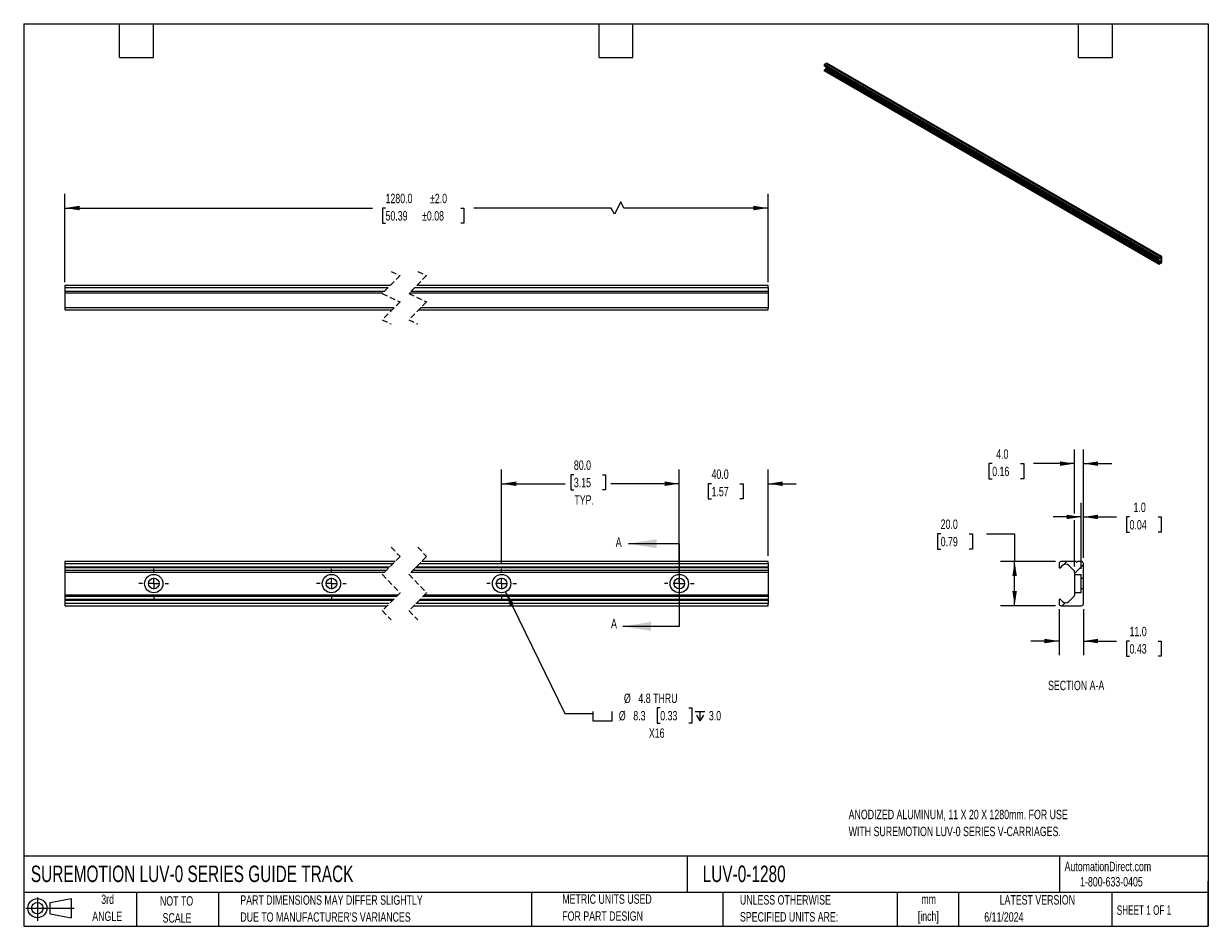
# Model space of a CAD drawing. Header units: millimetres. Extents: x 13 to 546, y 13 to 419.
import ezdxf

# ---------------------------------------------------------------- set-up
doc = ezdxf.new("R2010")
doc.units = ezdxf.units.MM
doc.header["$LTSCALE"] = 2
doc.linetypes.add('CENTERX2', pattern=[20.32, 12.7, -2.54, 2.54, -2.54])
doc.linetypes.add('HIDDEN', pattern=[1.905, 1.27, -0.635])
for name, color, linetype in [('CENTER', 40, 'CENTERX2'), ('HATCH', 6, 'Continuous'), ('SLD-DEFPOINTS', 7, 'Continuous')]:
    doc.layers.add(name, color=color, linetype=linetype)
doc.layers.add('DIMENSIONS', color=140, linetype='Continuous', lineweight=25)
doc.layers.add('TEXT', color=140, linetype='Continuous', lineweight=25)
doc.styles.add('SLDTEXTSTYLE0', font='TXT', dxfattribs={"width": 0.7})
doc.styles.add('SLDTEXTSTYLE1', font='TXT', dxfattribs={"width": 0.65})
doc.dimstyles.new('SLDDIMSTYLE0', dxfattribs={"dimtxt": 4.316016, "dimasz": 6.604, "dimexe": 0, "dimexo": 0.0625, "dimgap": 1.079004, "dimtad": 0, "dimtih": 1, "dimtoh": 1, "dimrnd": 1e-09, "dimzin": 4, "dimdsep": 46, "dimtxsty": 'SLDTEXTSTYLE0', "dimsah": 1, "dimcen": 0.09, "dimadec": 0, "dimazin": 1, "dimtfac": 1, "dimtmove": 0, "dimatfit": 0, "dimfxl": 0, "dimfrac": 2, "dimtolj": 1, "dimtzin": 12, "dimarcsym": 0})
doc.dimstyles.new('SLDDIMSTYLE1', dxfattribs={"dimtxt": 4.316016, "dimasz": 6.604, "dimexe": 0, "dimexo": 0.0625, "dimgap": 1.079004, "dimtad": 0, "dimtih": 1, "dimtoh": 1, "dimrnd": 1e-09, "dimzin": 4, "dimdsep": 46, "dimtxsty": 'SLDTEXTSTYLE0', "dimsah": 1, "dimcen": 0.09, "dimadec": 0, "dimazin": 1, "dimtfac": 1, "dimtofl": 0, "dimtmove": 0, "dimatfit": 3, "dimfxl": 0, "dimfrac": 2, "dimtolj": 1, "dimtzin": 12, "dimarcsym": 0})
doc.dimstyles.new('SLDDIMSTYLE2', dxfattribs={"dimtxt": 4.316016, "dimasz": 6.604, "dimexe": 0, "dimexo": 0.0625, "dimgap": 1.079004, "dimtad": 0, "dimtih": 1, "dimtoh": 1, "dimrnd": 1e-09, "dimzin": 12, "dimdsep": 46, "dimtxsty": 'SLDTEXTSTYLE0', "dimsah": 1, "dimcen": 0, "dimadec": 0, "dimazin": 3, "dimtfac": 1, "dimtofl": 0, "dimtmove": 0, "dimatfit": 3, "dimfxl": 0, "dimfrac": 2, "dimtolj": 1, "dimtzin": 12, "dimarcsym": 0})
doc.dimstyles.new('SLDDIMSTYLE3', dxfattribs={"dimtxt": 4.316016, "dimasz": 6.604, "dimexe": 0, "dimexo": 0.0625, "dimgap": 1.079004, "dimtad": 0, "dimtih": 1, "dimtoh": 1, "dimrnd": 1e-09, "dimzin": 4, "dimdsep": 46, "dimtxsty": 'SLDTEXTSTYLE0', "dimsah": 1, "dimcen": 0.09, "dimadec": 0, "dimazin": 1, "dimtol": 1, "dimtp": 2, "dimtm": 2, "dimtfac": 1, "dimtofl": 0, "dimtmove": 0, "dimatfit": 3, "dimfxl": 0, "dimfrac": 2, "dimtolj": 1, "dimarcsym": 0})

# ---------------------------------------------------------------- blocks, each defined once
blk = doc.blocks.new('Block11')
at = {"color": 7, "linetype": 'Continuous', "lineweight": 18}
for p, q in [((0, 5.76), (21.75, 5.76)), ((5.18, 10.62), (5.18, 0)), ((10.96, 8.33), (20.35, 10.06)), ((10.96, 3.19), (10.96, 8.33)), ((20.35, 10.06), (20.35, 1.46)), ((10.96, 3.19), (20.35, 1.46))]:
    blk.add_line(p, q, dxfattribs=at)
for radius in [4.3, 2.57]:
    blk.add_circle((5.18, 5.76), radius, dxfattribs=at)
blk = doc.blocks.new('Block12')
at = {"layer": 'SLD-DEFPOINTS'}
blk.add_blockref('Block11', (0, 0), dxfattribs=at)
blk = doc.blocks.new('_D')
at = {"layer": 'DIMENSIONS'}
for p, q in [((307.89, 176.23), (307.89, 218.32)), ((347.89, 179.56), (347.89, 218.32)), ((307.89, 211.97), (295.19, 211.97)), ((322.41, 211.97), (320.96, 211.97)), ((320.96, 211.97), (320.96, 205.11)), ((335.23, 211.97), (336.68, 211.97)), ((336.68, 211.97), (336.68, 205.11)), ((347.89, 211.97), (360.59, 211.97)), ((320.96, 205.11), (322.41, 205.11)), ((336.68, 205.11), (335.23, 205.11))]:
    blk.add_line(p, q, dxfattribs=at)
for points in [[(307.89, 211.97), (301.29, 212.99), (301.29, 210.95)], [(347.89, 211.97), (354.5, 210.95), (354.5, 212.99)]]:
    blk.add_solid(points, dxfattribs=at)
at = {"layer": 'DIMENSIONS', "char_height": 4.233, "attachment_point": 1, "style": 'SLDTEXTSTYLE0'}
for s, insert in [('40.0', (322.41, 218.39)), ('1.57', (322.41, 210.57))]:
    blk.add_mtext(s, dxfattribs=dict(at, insert=insert))
blk = doc.blocks.new('_D_1')
at = {"layer": 'DIMENSIONS'}
for p, q in [((227.89, 176.23), (227.89, 218.32)), ((260.44, 216.01), (258.99, 216.01)), ((258.99, 216.01), (258.99, 209.15)), ((273.27, 216.01), (274.72, 216.01)), ((274.72, 216.01), (274.72, 209.15)), ((307.89, 176.23), (307.89, 218.32)), ((227.89, 211.97), (256.58, 211.97)), ((258.99, 209.15), (260.44, 209.15)), ((274.72, 209.15), (273.27, 209.15)), ((307.89, 211.97), (277.13, 211.97))]:
    blk.add_line(p, q, dxfattribs=at)
for points in [[(227.89, 211.97), (234.5, 210.95), (234.5, 212.99)], [(307.89, 211.97), (301.29, 212.99), (301.29, 210.95)]]:
    blk.add_solid(points, dxfattribs=at)
at = {"layer": 'DIMENSIONS', "char_height": 4.233, "attachment_point": 1, "style": 'SLDTEXTSTYLE0'}
for s, insert in [('80.0', (260.44, 222.43)), ('3.15', (260.44, 214.61)), ('TYP.', (260.65, 206.78))]:
    blk.add_mtext(s, dxfattribs=dict(at, insert=insert))
blk = doc.blocks.new('SW_SYMBOL_HOLE_SPOT')
at = {"layer": 'DIMENSIONS', "color": 0}
for p, q in [((0, 1750), (0, 150)), ((0, 150), (3200, 150)), ((3200, 150), (3200, 1750))]:
    blk.add_line(p, q, dxfattribs=at)
blk = doc.blocks.new('SW_SYMBOL_HOLE_DEPTH')
at = {"layer": 'DIMENSIONS', "color": 0}
for p, q in [((0, 1750), (1600, 1750)), ((200, 1110), (800, 150)), ((800, 1750), (800, 150)), ((1400, 1110), (800, 150))]:
    blk.add_line(p, q, dxfattribs=at)
blk = doc.blocks.new('_D_2')
at = {"layer": 'DIMENSIONS'}
for p, q in [((229.7, 163.31), (256.31, 108.59)), ((256.31, 108.59), (269.01, 108.59)), ((299.32, 111.05), (297.87, 111.05)), ((297.87, 111.05), (297.87, 104.19)), ((312.15, 111.05), (313.6, 111.05)), ((313.6, 111.05), (313.6, 104.19)), ((297.87, 104.19), (299.32, 104.19)), ((313.6, 104.19), (312.15, 104.19))]:
    blk.add_line(p, q, dxfattribs=at)
blk.add_solid([(229.7, 163.31), (231.67, 156.93), (233.5, 157.81)], dxfattribs=at)
at = {"layer": 'DIMENSIONS', "xscale": 0.002688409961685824, "yscale": 0.002688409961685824, "zscale": 0.002688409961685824}
for name, p in [('SW_SYMBOL_HOLE_SPOT', (269.01, 104.76)), ('SW_SYMBOL_HOLE_DEPTH', (315.05, 104.76))]:
    blk.add_blockref(name, p, dxfattribs=at)
at = {"layer": 'DIMENSIONS', "char_height": 4.233, "attachment_point": 1, "style": 'SLDTEXTSTYLE0'}
for s, insert in [('%%c', (282.98, 117.48)), ('4.8 THRU', (289.49, 117.48)), ('%%c', (280.67, 109.65)), ('8.3', (287.19, 109.65)), ('0.33', (299.32, 109.65)), ('3.0', (321.22, 109.65)), ('X16', (294.21, 101.82))]:
    blk.add_mtext(s, dxfattribs=dict(at, insert=insert))
blk = doc.blocks.new('SW_CENTERMARKSYMBOL_0')
at = {"layer": 'CENTER', "color": 0}
for p, q in [((0, 5.08), (0, 6.67)), ((-5.08, 0), (-6.67, 0)), ((0, 0), (-2.54, 0)), ((0, 0), (0, 2.54)), ((0, 0), (0, -2.54)), ((0, 0), (2.54, 0)), ((5.08, 0), (6.67, 0)), ((0, -5.08), (0, -6.67))]:
    blk.add_line(p, q, dxfattribs=at)
blk = doc.blocks.new('SW_CENTERMARKSYMBOL_1')
at = {"layer": 'CENTER', "color": 0}
for p, q in [((0, 5.08), (0, 6.67)), ((-5.08, 0), (-6.67, 0)), ((0, 0), (-2.54, 0)), ((0, 0), (0, 2.54)), ((0, 0), (0, -2.54)), ((0, 0), (2.54, 0)), ((5.08, 0), (6.67, 0)), ((0, -5.08), (0, -6.67))]:
    blk.add_line(p, q, dxfattribs=at)
blk = doc.blocks.new('SW_CENTERMARKSYMBOL_2')
at = {"layer": 'CENTER', "color": 0}
for p, q in [((0, 5.08), (0, 6.67)), ((-5.08, 0), (-6.67, 0)), ((0, 0), (-2.54, 0)), ((0, 0), (0, 2.54)), ((0, 0), (0, -2.54)), ((0, 0), (2.54, 0)), ((5.08, 0), (6.67, 0)), ((0, -5.08), (0, -6.67))]:
    blk.add_line(p, q, dxfattribs=at)
blk = doc.blocks.new('SW_CENTERMARKSYMBOL_3')
at = {"layer": 'CENTER', "color": 0}
for p, q in [((0, 5.08), (0, 6.67)), ((-5.08, 0), (-6.67, 0)), ((0, 0), (-2.54, 0)), ((0, 0), (0, 2.54)), ((0, 0), (0, -2.54)), ((0, 0), (2.54, 0)), ((5.08, 0), (6.67, 0)), ((0, -5.08), (0, -6.67))]:
    blk.add_line(p, q, dxfattribs=at)
blk = doc.blocks.new('SW_CENTERMARKSYMBOL_4')
at = {"layer": 'CENTER', "color": 0}
for p, q in [((0, 5.08), (0, 6.67)), ((-5.08, 0), (-6.67, 0)), ((0, 0), (-2.54, 0)), ((0, 0), (0, 2.54)), ((0, 0), (0, -2.54)), ((0, 0), (2.54, 0)), ((5.08, 0), (6.67, 0)), ((0, -5.08), (0, -6.67))]:
    blk.add_line(p, q, dxfattribs=at)
blk = doc.blocks.new('SW_CENTERMARKSYMBOL_5')
at = {"layer": 'CENTER', "color": 0}
for p, q in [((0, 5.08), (0, 6.67)), ((-5.08, 0), (-6.67, 0)), ((0, 0), (-2.54, 0)), ((0, 0), (0, 2.54)), ((0, 0), (0, -2.54)), ((0, 0), (2.54, 0)), ((5.08, 0), (6.67, 0)), ((0, -5.08), (0, -6.67))]:
    blk.add_line(p, q, dxfattribs=at)
blk = doc.blocks.new('_D_3')
at = {"layer": 'DIMENSIONS'}
for p, q in [((31.29, 302.79), (31.29, 342.45)), ((347.89, 302.79), (347.89, 342.45)), ((31.29, 336.1), (169.79, 336.1)), ((175.64, 336.1), (174.19, 336.1)), ((174.19, 336.1), (174.19, 329.24)), ((209.5, 336.1), (210.95, 336.1)), ((210.95, 336.1), (210.95, 329.24)), ((277.29, 336.1), (215.35, 336.1)), ((278.7, 333.28), (277.29, 336.1)), ((281.52, 338.92), (278.7, 333.28)), ((282.93, 336.1), (281.52, 338.92)), ((347.89, 336.1), (282.93, 336.1)), ((174.19, 329.24), (175.64, 329.24)), ((210.95, 329.24), (209.5, 329.24))]:
    blk.add_line(p, q, dxfattribs=at)
for points in [[(31.29, 336.1), (37.89, 335.08), (37.89, 337.12)], [(347.89, 336.1), (341.29, 337.12), (341.29, 335.08)]]:
    blk.add_solid(points, dxfattribs=at)
at = {"layer": 'DIMENSIONS', "char_height": 4.233, "attachment_point": 1, "style": 'SLDTEXTSTYLE0'}
for s, insert in [('1280.0', (175.64, 342.52)), ('±2.0', (195.65, 342.52)), ('50.39', (175.64, 334.7)), ('±0.08', (192.06, 334.7))]:
    blk.add_mtext(s, dxfattribs=dict(at, insert=insert))
blk = doc.blocks.new('_D_4')
at = {"layer": 'DIMENSIONS'}
for p, q in [((488.88, 173.69), (488.88, 203.37)), ((489.89, 178.57), (489.89, 203.37)), ((488.88, 197.02), (476.18, 197.02)), ((489.89, 197.02), (504.8, 197.02)), ((510.64, 197.02), (509.2, 197.02)), ((509.2, 197.02), (509.2, 190.16)), ((523.47, 197.02), (524.92, 197.02)), ((524.92, 197.02), (524.92, 190.16)), ((509.2, 190.16), (510.64, 190.16)), ((524.92, 190.16), (523.47, 190.16))]:
    blk.add_line(p, q, dxfattribs=at)
for points in [[(488.88, 197.02), (482.28, 198.03), (482.28, 196)], [(489.89, 197.02), (496.5, 196), (496.5, 198.03)]]:
    blk.add_solid(points, dxfattribs=at)
at = {"layer": 'DIMENSIONS', "char_height": 4.233, "attachment_point": 1, "style": 'SLDTEXTSTYLE0'}
for s, insert in [('1.0', (512.44, 203.44)), ('0.04', (510.64, 195.61))]:
    blk.add_mtext(s, dxfattribs=dict(at, insert=insert))
blk = doc.blocks.new('_D_5')
at = {"layer": 'DIMENSIONS'}
for p, q in [((485.88, 198.54), (485.88, 227.37)), ((489.89, 178.57), (489.89, 227.37)), ((448.79, 221.02), (447.34, 221.02)), ((447.34, 221.02), (447.34, 214.16)), ((461.61, 221.02), (463.06, 221.02)), ((463.06, 221.02), (463.06, 214.16)), ((485.88, 221.02), (467.46, 221.02)), ((489.89, 221.02), (502.59, 221.02)), ((447.34, 214.16), (448.79, 214.16)), ((463.06, 214.16), (461.61, 214.16)), ((485.88, 174.74), (485.88, 195.49))]:
    blk.add_line(p, q, dxfattribs=at)
for points in [[(485.88, 221.02), (479.28, 222.03), (479.28, 220)], [(489.89, 221.02), (496.5, 220), (496.5, 222.03)]]:
    blk.add_solid(points, dxfattribs=at)
at = {"layer": 'DIMENSIONS', "char_height": 4.233, "attachment_point": 1, "style": 'SLDTEXTSTYLE0'}
for s, insert in [('4.0', (450.58, 227.44)), ('0.16', (448.79, 219.61))]:
    blk.add_mtext(s, dxfattribs=dict(at, insert=insert))
blk = doc.blocks.new('_D_6')
at = {"layer": 'DIMENSIONS'}
for p, q in [((478.89, 155.48), (478.89, 134.79)), ((489.89, 155.48), (489.89, 134.79)), ((478.89, 141.14), (466.19, 141.14)), ((489.89, 141.14), (504.8, 141.14)), ((510.64, 141.14), (509.2, 141.14)), ((509.2, 141.14), (509.2, 134.28)), ((523.47, 141.14), (524.92, 141.14)), ((524.92, 141.14), (524.92, 134.28)), ((509.2, 134.28), (510.64, 134.28)), ((524.92, 134.28), (523.47, 134.28))]:
    blk.add_line(p, q, dxfattribs=at)
for points in [[(478.89, 141.14), (472.29, 142.16), (472.29, 140.12)], [(489.89, 141.14), (496.5, 140.12), (496.5, 142.16)]]:
    blk.add_solid(points, dxfattribs=at)
at = {"layer": 'DIMENSIONS', "char_height": 4.233, "attachment_point": 1, "style": 'SLDTEXTSTYLE0'}
for s, insert in [('11.0', (510.64, 147.56)), ('0.43', (510.64, 139.74))]:
    blk.add_mtext(s, dxfattribs=dict(at, insert=insert))
blk = doc.blocks.new('_D_7')
at = {"layer": 'DIMENSIONS'}
for p, q in [((425.59, 189.44), (424.14, 189.44)), ((424.14, 189.44), (424.14, 182.58)), ((438.41, 189.44), (439.86, 189.44)), ((439.86, 189.44), (439.86, 182.58)), ((446.19, 189.44), (458.89, 189.44)), ((458.89, 189.44), (458.89, 177.02)), ((424.14, 182.58), (425.59, 182.58)), ((439.86, 182.58), (438.41, 182.58)), ((477.34, 177.02), (452.54, 177.02)), ((458.89, 157.03), (458.89, 177.02)), ((477.34, 157.03), (452.54, 157.03))]:
    blk.add_line(p, q, dxfattribs=at)
for points in [[(458.89, 177.02), (457.88, 170.41), (459.91, 170.41)], [(458.89, 157.03), (459.91, 163.63), (457.88, 163.63)]]:
    blk.add_solid(points, dxfattribs=at)
at = {"layer": 'DIMENSIONS', "char_height": 4.233, "attachment_point": 1, "style": 'SLDTEXTSTYLE0'}
for s, insert in [('20.0', (425.59, 195.87)), ('0.79', (425.59, 188.04))]:
    blk.add_mtext(s, dxfattribs=dict(at, insert=insert))

msp = doc.modelspace()

# ---------------------------------------------------------------- hatches: boundary and pattern name
at = {"layer": 'HATCH'}
h = msp.add_hatch(dxfattribs=at)
h.set_pattern_fill('ANSI31', color=256, scale=2, style=0)
edge = h.paths.add_edge_path(flags=0)
edge.add_arc((479.274, 174.444), 0.398, 270.00008, 314.99999)
edge.add_line((479.556, 174.162), (480.494, 175.101))
edge.add_arc((481.894, 173.701), 1.98, 45, 134.99999, ccw=False)
edge.add_line((483.294, 175.101), (485.557, 172.839))
edge.add_arc((485.094, 172.198), 0.79, -0.00666, 54.16522, ccw=False)
edge.add_line((485.884, 172.198), (485.884, 171.148))
edge.add_line((485.884, 171.148), (488.884, 171.148))
edge.add_line((488.884, 171.148), (488.884, 169.421))
edge.add_line((488.884, 169.421), (489.894, 169.421))
edge.add_line((489.894, 169.421), (489.894, 176.026))
edge.add_arc((488.904, 176.026), 0.99, 0, 90)
edge.add_line((488.904, 177.016), (487.224, 177.016))
edge.add_arc((486.894, 177.016), 0.33, 180, 360, ccw=False)
edge.add_line((486.564, 177.016), (479.884, 177.016))
edge.add_arc((479.884, 176.026), 0.99, 90, 180)
edge.add_line((478.894, 176.026), (478.894, 174.426))
edge.add_arc((479.274, 174.426), 0.38, 180, 269.99996)
h = msp.add_hatch(dxfattribs=at)
h.set_pattern_fill('ANSI31', color=256, scale=2, style=0)
edge = h.paths.add_edge_path(flags=0)
edge.add_line((485.653, 161.299), (483.294, 158.941))
edge.add_arc((481.894, 160.341), 1.98, 225.00001, 315, ccw=False)
edge.add_line((480.494, 158.941), (479.556, 159.879))
edge.add_arc((479.274, 159.598), 0.398, 45.00001, 89.99992)
edge.add_arc((479.274, 159.616), 0.38, 90.00004, 180)
edge.add_line((478.894, 159.616), (478.894, 158.016))
edge.add_arc((479.884, 158.016), 0.99, 180, 270)
edge.add_line((479.884, 157.026), (488.904, 157.026))
edge.add_arc((488.904, 158.016), 0.99, 270, 360)
edge.add_line((489.894, 158.016), (489.894, 164.621))
edge.add_line((489.894, 164.621), (488.884, 164.621))
edge.add_line((488.884, 164.621), (488.884, 162.893))
edge.add_line((488.884, 162.893), (485.884, 162.893))
edge.add_line((485.884, 162.893), (485.884, 161.858))
edge.add_arc((485.094, 161.858), 0.79, 315, 360, ccw=False)

# ---------------------------------------------------------------- linework, layer by layer
for p, q in [((373.062, 400.481), (523.911, 313.397)), ((373.062, 400.481), (373.062, 400.263)), ((523.911, 313.179), (373.062, 400.263)), ((373.075, 400.234), (523.924, 313.15)), ((373.966, 401.137), (373.179, 400.683)), ((524.028, 313.599), (373.179, 400.683)), ((373.966, 401.137), (524.815, 314.054)), ((374.242, 401.296), (374.044, 401.182)), ((524.893, 314.098), (374.044, 401.182)), ((374.242, 401.296), (525.091, 314.213)), ((525.174, 314.221), (374.324, 401.304)), ((373.062, 398.247), (523.911, 311.164)), ((373.062, 398.247), (373.062, 398.03)), ((523.911, 310.946), (373.062, 398.03)), ((373.096, 397.954), (523.946, 310.87)), ((373.107, 398.325), (523.956, 311.241)), ((523.989, 311.245), (373.14, 398.328)), ((373.858, 398.936), (373.58, 398.455)), ((373.58, 398.455), (524.43, 311.371)), ((373.858, 398.936), (524.708, 311.853)), ((373.886, 399.766), (373.886, 399.028)), ((524.735, 311.944), (373.886, 399.028)), ((379.086, 396.728), (379.085, 396.764)), ((388.514, 391.286), (388.513, 391.321)), ((397.942, 385.843), (397.941, 385.879)), ((407.37, 380.4), (407.369, 380.436)), ((416.799, 374.958), (416.798, 374.993)), ((426.227, 369.515), (426.226, 369.551)), ((435.655, 364.072), (435.654, 364.108)), ((445.083, 358.629), (445.082, 358.665)), ((454.511, 353.187), (454.51, 353.222)), ((463.939, 347.744), (463.938, 347.78)), ((473.367, 342.301), (473.366, 342.337)), ((482.795, 336.858), (482.794, 336.894)), ((492.223, 331.416), (492.222, 331.452)), ((501.651, 325.973), (501.65, 326.009)), ((511.079, 320.53), (511.078, 320.566)), ((520.508, 315.088), (520.507, 315.123)), ((523.911, 313.397), (523.911, 313.179)), ((523.911, 311.164), (523.911, 310.946)), ((523.989, 313.188), (524.1, 313.38)), ((524.1, 311.181), (523.989, 311.245)), ((524.815, 314.054), (524.028, 313.599)), ((524.028, 310.879), (525.091, 311.492)), ((524.336, 313.582), (524.735, 313.352)), ((524.697, 313.416), (524.427, 313.572)), ((524.43, 313.57), (524.697, 313.416)), ((524.708, 311.853), (524.43, 311.371)), ((524.735, 313.352), (524.735, 311.944)), ((525.091, 314.213), (524.893, 314.098)), ((525.208, 311.694), (525.208, 314.145)), ((177.717, 301.239), (31.287, 301.239)), ((31.287, 301.239), (31.287, 300.249)), ((31.287, 300.249), (176.727, 300.249)), ((31.287, 300.249), (31.287, 298.569)), ((188.727, 300.249), (347.894, 300.249)), ((347.894, 301.239), (189.717, 301.239)), ((347.894, 300.249), (347.894, 301.239)), ((347.894, 300.249), (347.894, 298.569)), ((175.047, 298.569), (31.287, 298.569)), ((31.287, 298.569), (31.287, 297.909)), ((31.287, 297.909), (174.387, 297.909)), ((31.287, 297.909), (31.287, 291.229)), ((186.387, 297.909), (347.894, 297.909)), ((347.894, 298.569), (187.047, 298.569)), ((347.894, 298.569), (347.894, 297.909)), ((347.894, 297.909), (347.894, 291.229)), ((179.557, 291.229), (31.287, 291.229)), ((31.287, 291.229), (31.287, 290.239)), ((31.287, 290.239), (178.567, 290.239)), ((190.567, 290.239), (347.894, 290.239)), ((347.894, 291.229), (191.557, 291.229)), ((347.894, 290.239), (347.894, 291.229)), ((179.964, 177.016), (31.287, 177.016)), ((31.287, 177.016), (31.287, 176.026)), ((31.287, 176.026), (178.974, 176.026)), ((31.287, 176.026), (31.287, 174.426)), ((190.974, 176.026), (347.894, 176.026)), ((347.894, 177.016), (191.964, 177.016)), ((347.894, 176.026), (347.894, 177.016)), ((347.894, 176.026), (347.894, 174.426)), ((478.894, 176.026), (478.894, 174.426)), ((486.564, 177.016), (479.884, 177.016)), ((488.904, 177.016), (487.224, 177.016)), ((489.894, 169.421), (489.894, 176.026)), ((177.374, 174.426), (31.287, 174.426)), ((31.287, 174.426), (31.287, 174.046)), ((176.994, 174.046), (31.287, 174.046)), ((31.287, 174.046), (31.287, 172.839)), ((175.787, 172.839), (31.287, 172.839)), ((31.287, 172.839), (31.287, 172.198)), ((31.287, 172.198), (175.146, 172.198)), ((31.287, 172.198), (31.287, 161.858)), ((187.146, 172.198), (347.894, 172.198)), ((347.894, 172.839), (187.787, 172.839)), ((347.894, 174.046), (188.994, 174.046)), ((347.894, 174.426), (189.374, 174.426)), ((347.894, 174.046), (347.894, 174.426)), ((347.894, 174.046), (347.894, 172.839)), ((347.894, 172.839), (347.894, 172.198)), ((347.894, 172.198), (347.894, 161.858)), ((479.556, 174.162), (480.494, 175.101)), ((483.294, 175.101), (485.557, 172.839)), ((485.884, 172.198), (485.884, 171.148)), ((485.884, 171.148), (485.884, 162.893)), ((485.884, 171.148), (488.884, 171.148)), ((488.884, 169.421), (488.884, 171.148)), ((488.884, 169.421), (489.894, 169.421)), ((488.884, 164.621), (488.884, 169.421)), ((489.894, 164.621), (489.894, 169.421)), ((181.151, 161.858), (31.287, 161.858)), ((31.287, 161.858), (31.287, 161.299)), ((31.287, 161.299), (180.593, 161.299)), ((31.287, 161.299), (31.287, 159.996)), ((192.593, 161.299), (347.894, 161.299)), ((347.894, 161.858), (193.151, 161.858)), ((347.894, 161.858), (347.894, 161.299)), ((347.894, 161.299), (347.894, 159.996)), ((485.653, 161.299), (483.294, 158.941)), ((488.884, 162.893), (485.884, 162.893)), ((485.884, 162.893), (485.884, 161.858)), ((489.894, 164.621), (488.884, 164.621)), ((488.884, 162.893), (488.884, 164.621)), ((489.894, 158.016), (489.894, 164.621)), ((31.287, 159.996), (179.289, 159.996)), ((31.287, 159.996), (31.287, 159.616)), ((31.287, 159.616), (178.909, 159.616)), ((31.287, 159.616), (31.287, 158.016)), ((177.309, 158.016), (31.287, 158.016)), ((31.287, 158.016), (31.287, 157.026)), ((31.287, 157.026), (176.319, 157.026)), ((188.319, 157.026), (347.894, 157.026)), ((347.894, 158.016), (189.309, 158.016)), ((190.909, 159.616), (347.894, 159.616)), ((191.289, 159.996), (347.894, 159.996)), ((347.894, 159.616), (347.894, 159.996)), ((347.894, 159.616), (347.894, 158.016)), ((347.894, 157.026), (347.894, 158.016)), ((478.894, 159.616), (478.894, 158.016)), ((480.494, 158.941), (479.556, 159.879)), ((479.884, 157.026), (488.904, 157.026))]:
    msp.add_line(p, q)
at = {"color": 7, "linetype": 'HIDDEN', "lineweight": 18}
for p, q in [((182.142, 305.664), (174.142, 297.664)), ((178.142, 307.589), (182.142, 305.664)), ((194.142, 305.664), (186.142, 297.664)), ((190.142, 307.589), (194.142, 305.664)), ((174.142, 297.664), (182.142, 293.814)), ((182.142, 293.814), (174.142, 285.814)), ((186.142, 297.664), (194.142, 293.814)), ((194.142, 293.814), (186.142, 285.814)), ((174.142, 285.814), (178.142, 283.889)), ((186.142, 285.814), (190.142, 283.889)), ((178.142, 183.366), (182.142, 179.193)), ((190.142, 183.366), (194.142, 179.193)), ((182.142, 179.193), (174.142, 171.193)), ((194.142, 179.193), (186.142, 171.193)), ((174.142, 171.193), (182.142, 162.848)), ((186.142, 171.193), (194.142, 162.848)), ((182.142, 162.848), (174.142, 154.848)), ((194.142, 162.848), (186.142, 154.848)), ((174.142, 154.848), (178.142, 150.676)), ((186.142, 154.848), (190.142, 150.676))]:
    msp.add_line(p, q, dxfattribs=at)
at = {"flags": 128}
for points in [[(373.58, 398.455), (373.545, 398.401), (373.505, 398.353), (373.461, 398.312), (373.415, 398.281), (373.37, 398.259), (373.326, 398.25), (373.286, 398.251), (373.25, 398.264)], [(378.114, 397.325), (378.119, 397.203), (378.161, 397.019), (378.243, 396.833), (378.356, 396.663), (378.491, 396.524), (378.636, 396.428), (378.777, 396.384), (378.903, 396.395), (379.002, 396.461), (379.065, 396.575), (379.086, 396.728), (379.086, 396.728)], [(387.542, 391.882), (387.547, 391.76), (387.59, 391.576), (387.671, 391.39), (387.785, 391.22), (387.92, 391.081), (388.064, 390.985), (388.206, 390.941), (388.331, 390.952), (388.43, 391.018), (388.493, 391.133), (388.514, 391.286), (388.514, 391.286)], [(396.97, 386.439), (396.975, 386.318), (397.018, 386.133), (397.099, 385.948), (397.213, 385.778), (397.348, 385.639), (397.492, 385.543), (397.634, 385.498), (397.759, 385.51), (397.858, 385.575), (397.921, 385.69), (397.942, 385.843), (397.942, 385.843)], [(406.399, 380.997), (406.403, 380.875), (406.446, 380.69), (406.527, 380.505), (406.641, 380.335), (406.776, 380.196), (406.92, 380.1), (407.062, 380.056), (407.187, 380.067), (407.286, 380.133), (407.349, 380.247), (407.37, 380.4), (407.37, 380.4)], [(415.827, 375.554), (415.831, 375.432), (415.874, 375.248), (415.955, 375.062), (416.069, 374.892), (416.204, 374.753), (416.348, 374.657), (416.49, 374.613), (416.615, 374.624), (416.714, 374.69), (416.777, 374.804), (416.799, 374.958), (416.799, 374.958)], [(425.255, 370.111), (425.259, 369.99), (425.302, 369.805), (425.384, 369.619), (425.497, 369.45), (425.632, 369.31), (425.777, 369.214), (425.918, 369.17), (426.043, 369.181), (426.142, 369.247), (426.205, 369.362), (426.227, 369.515), (426.227, 369.515)], [(434.683, 364.668), (434.687, 364.547), (434.73, 364.362), (434.812, 364.177), (434.925, 364.007), (435.06, 363.868), (435.205, 363.772), (435.346, 363.727), (435.472, 363.739), (435.57, 363.804), (435.633, 363.919), (435.655, 364.072), (435.655, 364.072)], [(444.111, 359.226), (444.115, 359.104), (444.158, 358.919), (444.24, 358.734), (444.353, 358.564), (444.488, 358.425), (444.633, 358.329), (444.774, 358.285), (444.9, 358.296), (444.998, 358.362), (445.061, 358.476), (445.083, 358.629), (445.083, 358.629)], [(453.539, 353.783), (453.543, 353.661), (453.586, 353.477), (453.668, 353.291), (453.781, 353.121), (453.916, 352.982), (454.061, 352.886), (454.202, 352.842), (454.328, 352.853), (454.426, 352.919), (454.489, 353.034), (454.511, 353.187), (454.511, 353.187)], [(462.967, 348.34), (462.972, 348.219), (463.014, 348.034), (463.096, 347.849), (463.209, 347.679), (463.344, 347.54), (463.489, 347.444), (463.63, 347.399), (463.756, 347.41), (463.854, 347.476), (463.917, 347.591), (463.939, 347.744), (463.939, 347.744)], [(472.395, 342.897), (472.4, 342.776), (472.442, 342.591), (472.524, 342.406), (472.637, 342.236), (472.772, 342.097), (472.917, 342.001), (473.058, 341.957), (473.184, 341.968), (473.283, 342.034), (473.345, 342.148), (473.367, 342.301), (473.367, 342.301)], [(481.823, 337.455), (481.828, 337.333), (481.87, 337.149), (481.952, 336.963), (482.065, 336.793), (482.2, 336.654), (482.345, 336.558), (482.486, 336.514), (482.612, 336.525), (482.711, 336.591), (482.774, 336.705), (482.795, 336.858), (482.795, 336.858)], [(491.251, 332.012), (491.256, 331.891), (491.299, 331.706), (491.38, 331.52), (491.494, 331.351), (491.629, 331.211), (491.773, 331.115), (491.915, 331.071), (492.04, 331.082), (492.139, 331.148), (492.202, 331.263), (492.223, 331.416), (492.223, 331.416)], [(500.679, 326.569), (500.684, 326.448), (500.727, 326.263), (500.808, 326.078), (500.922, 325.908), (501.057, 325.769), (501.201, 325.673), (501.343, 325.628), (501.468, 325.64), (501.567, 325.705), (501.63, 325.82), (501.651, 325.973), (501.651, 325.973)], [(510.108, 321.127), (510.112, 321.005), (510.155, 320.82), (510.236, 320.635), (510.35, 320.465), (510.485, 320.326), (510.629, 320.23), (510.771, 320.186), (510.896, 320.197), (510.995, 320.263), (511.058, 320.377), (511.079, 320.53), (511.079, 320.53)], [(519.536, 315.684), (519.54, 315.562), (519.583, 315.378), (519.664, 315.192), (519.778, 315.022), (519.913, 314.883), (520.057, 314.787), (520.199, 314.743), (520.324, 314.754), (520.423, 314.82), (520.486, 314.935), (520.508, 315.088), (520.508, 315.088)], [(524.1, 313.38), (524.135, 313.434), (524.176, 313.482), (524.219, 313.523), (524.265, 313.554), (524.31, 313.575), (524.354, 313.585), (524.395, 313.584), (524.43, 313.57)], [(524.43, 311.371), (524.395, 311.317), (524.354, 311.269), (524.31, 311.229), (524.265, 311.197), (524.219, 311.176), (524.176, 311.166), (524.135, 311.168), (524.1, 311.181)], [(524.893, 314.098), (524.89, 314.08), (524.882, 314.06), (524.869, 314.043), (524.854, 314.031), (524.839, 314.026), (524.827, 314.028), (524.818, 314.038), (524.815, 314.054)]]:
    msp.add_lwpolyline(points, dxfattribs=at)
for centre, radius in [((71.287, 167.021), 4.127), ((151.287, 167.021), 4.128), ((227.894, 167.021), 4.127), ((307.894, 167.021), 4.128), ((71.287, 167.021), 2.4), ((151.287, 167.021), 2.4), ((227.894, 167.021), 2.4), ((307.894, 167.021), 2.4)]:
    msp.add_circle(centre, radius)
for centre, radius, start, end in [((373.315, 400.469), 0.254, 122.60548, 177.39452), ((373.092, 400.259), 0.0304, 172.74417, 235.94365), ((373.959, 401.186), 0.0845, 302.61121, 357.39417), ((374.29, 401.229), 0.083, 65.69288, 125.61758), ((373.14, 398.02), 0.0791, 172.74417, 235.94365), ((373.159, 398.243), 0.0973, 122.6055, 177.39452), ((373.126, 398.298), 0.0334, 65.68604, 125.61808), ((373.696, 399.034), 0.19, 328.85627, 358.0435), ((379.395, 397.429), 0.89, 205.21123, 248.70561), ((388.823, 391.987), 0.89, 205.21123, 248.70561), ((398.251, 386.544), 0.89, 205.21123, 248.70561), ((407.679, 381.101), 0.89, 205.21123, 248.70561), ((417.107, 375.658), 0.89, 205.21123, 248.70561), ((426.535, 370.216), 0.89, 205.21123, 248.70561), ((435.963, 364.773), 0.89, 205.21123, 248.70561), ((445.391, 359.33), 0.89, 205.21123, 248.70561), ((454.819, 353.888), 0.89, 205.21123, 248.70561), ((464.248, 348.445), 0.89, 205.21123, 248.70561), ((473.676, 343.002), 0.89, 205.21123, 248.70561), ((483.104, 337.559), 0.89, 205.21123, 248.70561), ((492.532, 332.117), 0.89, 205.21123, 248.70561), ((501.96, 326.674), 0.89, 205.21123, 248.70561), ((511.388, 321.231), 0.89, 205.21123, 248.70561), ((520.816, 315.789), 0.89, 205.21123, 248.70561), ((523.982, 310.934), 0.0721, 170.78596, 309.20329), ((524.165, 313.385), 0.254, 122.60548, 177.39452), ((523.939, 313.175), 0.0277, 170.78595, 309.20323), ((524.009, 311.159), 0.0973, 122.6055, 177.39452), ((523.905, 313.235), 0.0957, 301.95473, 331.14438), ((523.976, 311.214), 0.0334, 65.68604, 125.61808), ((524.675, 313.36), 0.0604, 352.06472, 69.42085), ((524.545, 311.951), 0.19, 328.85627, 358.0435), ((525.137, 314.157), 0.0721, 350.78596, 129.20329), ((524.954, 311.706), 0.254, 302.60548, 357.39452), ((479.884, 176.026), 0.99, 90, 180), ((486.894, 177.016), 0.33, 180, 0), ((488.904, 176.026), 0.99, 0, 90), ((479.274, 174.426), 0.38, 180, 269.99996), ((479.274, 174.444), 0.398, 270.00008, 314.99999), ((481.894, 173.701), 1.98, 45, 134.99999), ((485.094, 172.198), 0.79, 359.99334, 54.16522), ((485.094, 161.858), 0.79, 315, 360), ((479.274, 159.616), 0.38, 90.00004, 180), ((479.884, 158.016), 0.99, 180, 270), ((479.274, 159.598), 0.398, 45.00001, 89.99992), ((481.894, 160.341), 1.98, 225.00001, 315), ((488.904, 158.016), 0.99, 270, 360)]:
    msp.add_arc(centre, radius, start, end)
at = {"layer": 'TEXT'}
for p, q in [((12.7, 419.1), (546.1, 419.1)), ((12.7, 419.1), (12.7, 12.7)), ((55.88, 403.86), (55.88, 419.1)), ((71.12, 403.86), (71.12, 419.1)), ((271.78, 403.86), (271.78, 419.1)), ((287.02, 403.86), (287.02, 419.1)), ((487.68, 403.86), (487.68, 419.1)), ((502.92, 403.86), (502.92, 419.1)), ((546.1, 419.1), (546.1, 12.7)), ((55.88, 403.86), (71.12, 403.86)), ((271.78, 403.86), (287.02, 403.86)), ((487.68, 403.86), (502.92, 403.86)), ((307.894, 184.974), (307.894, 147.727)), ((546.1, 44.252), (12.7, 44.252)), ((311.518, 44.252), (311.518, 27.94)), ((479.151, 44.252), (479.151, 27.94)), ((546.1, 12.7), (546.1, 33.02)), ((546.1, 27.94), (12.7, 27.94)), ((63.5, 27.94), (63.5, 12.7)), ((100.423, 27.94), (100.423, 12.7)), ((241.293, 27.94), (241.293, 12.7)), ((327.56, 27.94), (327.56, 12.7)), ((406.049, 27.94), (406.049, 12.7)), ((433.624, 27.94), (433.624, 12.7)), ((502.697, 27.94), (502.697, 12.7)), ((12.7, 12.7), (546.1, 12.7))]:
    msp.add_line(p, q, dxfattribs=at)
at = {"layer": 'TEXT', "linetype": 'Continuous'}
for p, q in [((307.894, 184.974), (284.973, 184.974)), ((307.894, 147.727), (282.494, 147.727))]:
    msp.add_line(p, q, dxfattribs=at)
at = {"layer": 'TEXT'}
for points in [[(284.973, 184.974), (297.673, 182.942), (297.673, 187.006)], [(282.494, 147.727), (295.194, 145.695), (295.194, 149.759)]]:
    msp.add_solid(points, dxfattribs=at)

# ---------------------------------------------------------------- block references
at = {"layer": 'CENTER'}
for name, p in [('SW_CENTERMARKSYMBOL_1', (71.287, 167.021)), ('SW_CENTERMARKSYMBOL_5', (71.287, 167.021)), ('SW_CENTERMARKSYMBOL_0', (151.287, 167.021)), ('SW_CENTERMARKSYMBOL_2', (151.287, 167.021)), ('SW_CENTERMARKSYMBOL_3', (227.894, 167.021)), ('SW_CENTERMARKSYMBOL_4', (307.894, 167.021))]:
    msp.add_blockref(name, p, dxfattribs=at)
at = {"layer": 'SLD-DEFPOINTS'}
msp.add_blockref('Block12', (13.676, 15.108), dxfattribs=at)

# ---------------------------------------------------------------- texts
at = {"layer": 'TEXT'}
for s, insert, char_height, attachment_point, style in [('A', (279.262, 187.784), 4.316, 1, 'SLDTEXTSTYLE0'), ('A', (277.137, 151.155), 4.316, 1, 'SLDTEXTSTYLE0'), ('SECTION A-A', (486.603, 123.258), 4.23333, 2, 'SLDTEXTSTYLE0'), ('ANODIZED ALUMINUM, 11 X 20 X 1280mm. FOR USE', (384.15, 65.165), 4.23333, 1, 'SLDTEXTSTYLE0'), ('WITH SUREMOTION LUV-0 SERIES V-CARRIAGES.', (384.15, 57.521), 4.23333, 1, 'SLDTEXTSTYLE0'), ('SUREMOTION LUV-0 SERIES GUIDE TRACK', (15.931, 40.03), 7.40833, 1, 'SLDTEXTSTYLE0'), ('LUV-0-1280', (318.415, 40.03), 7.4083, 1, 'SLDTEXTSTYLE0'), ('AutomationDirect.com', (481.39, 41.753), 4.23333, 1, 'SLDTEXTSTYLE0'), ('1-800-633-0405', (488.383, 34.874), 4.23333, 1, 'SLDTEXTSTYLE0'), ('3rd', (50.493, 27.001), 4.2333, 2, 'SLDTEXTSTYLE0'), ('PART DIMENSIONS MAY DIFFER SLIGHTLY', (110.239, 26.642), 4.23333, 1, 'SLDTEXTSTYLE0'), ('METRIC UNITS USED', (255.209, 27.072), 4.23333, 1, 'SLDTEXTSTYLE0'), ('UNLESS OTHERWISE', (335.216, 26.723), 4.23333, 1, 'SLDTEXTSTYLE0'), ('LATEST VERSION', (469.104, 26.728), 4.23333, 2, 'SLDTEXTSTYLE0'), ('NOT TO', (81.537, 26.252), 4.2333, 2, 'SLDTEXTSTYLE0'), ('mm', (420.198, 27.038), 4.2333, 2, 'SLDTEXTSTYLE0'), ('SHEET 1 OF 1', (504.883, 22.103), 4.23333, 1, 'SLDTEXTSTYLE1'), ('ANGLE', (50.298, 19.357), 4.2333, 2, 'SLDTEXTSTYLE0'), ('SCALE', (81.729, 18.608), 4.2333, 2, 'SLDTEXTSTYLE0'), ("DUE TO MANUFACTURER'S VARIANCES", (110.239, 18.997), 4.23333, 1, 'SLDTEXTSTYLE0'), ('FOR PART DESIGN', (255.209, 19.428), 4.23333, 1, 'SLDTEXTSTYLE0'), ('SPECIFIED UNITS ARE:', (335.216, 19.078), 4.23333, 1, 'SLDTEXTSTYLE0'), ('[inch]', (420.03, 19.394), 4.2333, 2, 'SLDTEXTSTYLE0'), ('6/11/2024', (445.226, 19.017), 4.2333, 1, 'SLDTEXTSTYLE0')]:
    msp.add_mtext(s, dxfattribs=dict(at, insert=insert, char_height=char_height, attachment_point=attachment_point, style=style))

# ---------------------------------------------------------------- dimensions: what is measured, and where the dimension line sits
at = {"layer": 'DIMENSIONS'}
for base, p1, p2, text, dimstyle, picture, middle in [((347.894, 336.101), (31.287, 300.249), (347.894, 300.249), '1280.0MAX', 'SLDDIMSTYLE3', '_D_3', (192.569, 336.101)), ((227.894, 211.97), (307.894, 173.688), (227.894, 173.688), '<>\\PTYP.', 'SLDDIMSTYLE1', '_D_1', (266.856, 211.97))]:
    dim = msp.add_linear_dim(base=base, p1=p1, p2=p2, text=text, dimstyle=dimstyle, dxfattribs=at)
    dim.commit()
    dim.dimension.update_dxf_attribs({"geometry": picture, "text_midpoint": middle, "dimtype": 160})
for base, p1, p2, picture, middle in [((485.884, 221.016), (489.894, 176.026), (485.884, 172.198), '_D_5', (455.201, 221.016)), ((307.894, 211.97), (347.894, 177.016), (307.894, 173.688), '_D', (328.822, 211.97)), ((489.894, 197.016), (488.884, 171.148), (489.894, 176.026), '_D_4', (517.057, 197.016)), ((478.894, 141.141), (489.894, 158.016), (478.894, 158.016), '_D_6', (517.057, 141.141))]:
    dim = msp.add_linear_dim(base=base, p1=p1, p2=p2, dimstyle='SLDDIMSTYLE0', dxfattribs=at)
    dim.commit()
    dim.dimension.update_dxf_attribs({"geometry": picture, "text_midpoint": middle, "dimtype": 160})
dim = msp.add_linear_dim(base=(458.894, 177.016), p1=(479.884, 157.026), p2=(479.884, 177.016), angle=90, dimstyle='SLDDIMSTYLE1', dxfattribs=at)
dim.commit()
dim.dimension.update_dxf_attribs({"geometry": '_D_7', "text_midpoint": (458.894, 189.443), "dimtype": 160})
dim = msp.add_diameter_dim_2p(p1=(226.08890241, 170.732675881), p2=(229.699367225, 163.309093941), text='%%c4.8 THRU\\P{\\fGDT;v}<>{\\fGDT;x}3.0\\PX16', dimstyle='SLDDIMSTYLE2', dxfattribs=at)
dim.commit()
dim.dimension.update_dxf_attribs({"geometry": '_D_2', "text_midpoint": (299.734803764, 107.622307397), "dimtype": 163})

doc.saveas('drawing.dxf')
